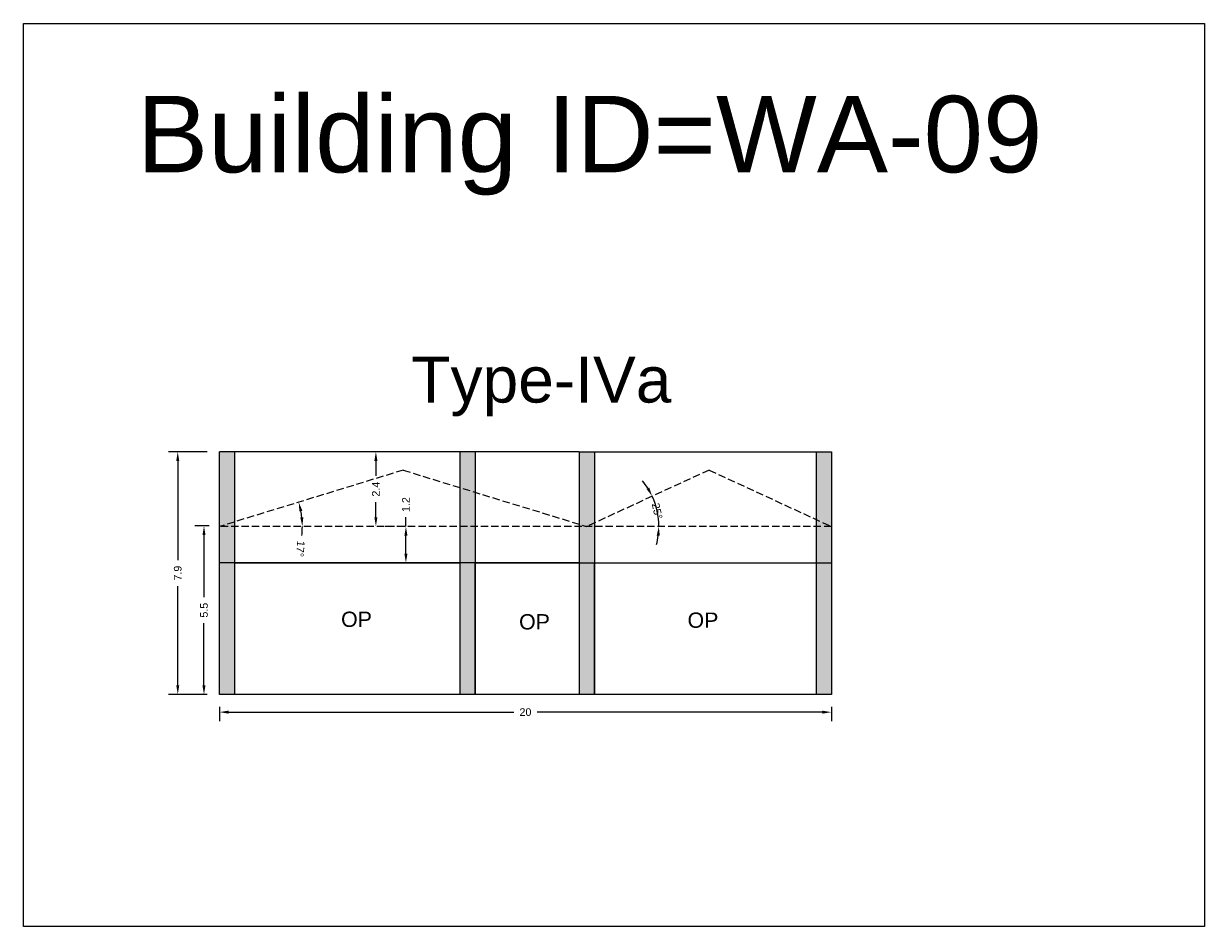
# Model space of a CAD drawing. Header units: metres. Extents: x 3416649 to 3417136, y -6712926 to -6712690.
# Tile 45 of 46: x 3417051 to 3417090, y -6712720 to -6712690. Entities that reach past the tile are written whole.
import ezdxf

# ---------------------------------------------------------------- set-up
doc = ezdxf.new("R2010")
doc.units = ezdxf.units.M
doc.linetypes.add('ACAD_ISO02W100', pattern=[15, 12, -3])
doc.layers.add('Dotted', color=7, linetype='ACAD_ISO02W100', plot=False)
doc.styles.get("Standard").update_dxf_attribs({"font": 'arial.ttf'})
doc.dimstyles.new('ISO-25', dxfattribs={"dimtxt": 0.25, "dimasz": 0.3, "dimexe": 0.3, "dimexo": 0.4, "dimgap": 0.2, "dimtad": 0, "dimdec": 1, "dimdsep": 46, "dimtxsty": 'Standard', "dimcen": 2.5, "dimadec": 0, "dimazin": 0, "dimtfac": 1, "dimtdec": 1, "dimtmove": 0, "dimatfit": 3, "dimfxl": 1, "dimarcsym": 0})

# ---------------------------------------------------------------- blocks, each defined once
blk = doc.blocks.new('*D74')
at = {"color": 0, "lineweight": -2, "transparency": 16777216}
for start, end in [(6.3529, 10.6961), (353.6471, 360)]:
    blk.add_arc((3417057.628, -6712706.518), 2.707, start, end, dxfattribs=at)
at = {"color": 0, "transparency": 16777216}
for points in [[(3417060.239, -6712706.027), (3417060.337, -6712706.003), (3417060.216, -6712705.724)], [(3417060.368, -6712706.215), (3417060.269, -6712706.221), (3417060.335, -6712706.518)]]:
    blk.add_solid(points, dxfattribs=at)
at = {"layer": 'Defpoints', "color": 0, "transparency": 16777216}
for p in [(3417063.628, -6712704.678), (3417060.282, -6712705.984), (3417057.628, -6712706.518), (3417057.628, -6712706.518), (3417077.628, -6712706.518)]:
    blk.add_point(p, dxfattribs=at)
at = {"color": 0, "transparency": 16777216, "insert": (3417060.27, -6712707.248), "char_height": 0.25, "attachment_point": 5, "rotation": 263.6471}
blk.add_mtext('17°', dxfattribs=at)
blk = doc.blocks.new('*D75')
at = {"color": 0, "lineweight": -2, "transparency": 16777216}
for p, q in [((3417057.284, -6712706.5), (3417056.82, -6712706.5)), ((3417057.12, -6712706.8), (3417057.12, -6712708.825)), ((3417057.12, -6712711.708), (3417057.12, -6712709.683)), ((3417057.228, -6712712.008), (3417056.82, -6712712.008))]:
    blk.add_line(p, q, dxfattribs=at)
at = {"color": 0, "transparency": 16777216}
for points in [[(3417057.07, -6712706.8), (3417057.17, -6712706.8), (3417057.12, -6712706.5)], [(3417057.07, -6712711.708), (3417057.17, -6712711.708), (3417057.12, -6712712.008)]]:
    blk.add_solid(points, dxfattribs=at)
at = {"layer": 'Defpoints', "color": 0, "transparency": 16777216}
for p in [(3417057.12, -6712706.5), (3417057.684, -6712706.5), (3417057.628, -6712712.008)]:
    blk.add_point(p, dxfattribs=at)
at = {"color": 0, "transparency": 16777216, "insert": (3417057.12, -6712709.254), "char_height": 0.25, "attachment_point": 5, "rotation": 90}
blk.add_mtext('5.5', dxfattribs=at)
blk = doc.blocks.new('*D76')
at = {"color": 0, "lineweight": -2, "transparency": 16777216}
for start, end in [(31.9943, 39.2861), (0, 24.7024), (345.4163, 352.7082)]:
    blk.add_arc((3417069.628, -6712706.518), 2.359, start, end, dxfattribs=at)
at = {"color": 0, "transparency": 16777216}
for points in [[(3417071.673, -6712705.244), (3417071.585, -6712705.292), (3417071.771, -6712705.532)], [(3417071.918, -6712706.814), (3417072.018, -6712706.82), (3417071.987, -6712706.518)]]:
    blk.add_solid(points, dxfattribs=at)
at = {"layer": 'Defpoints', "color": 0, "transparency": 16777216}
for p in [(3417073.628, -6712704.678), (3417071.963, -6712706.18), (3417057.628, -6712706.518), (3417069.628, -6712706.518), (3417077.628, -6712706.518)]:
    blk.add_point(p, dxfattribs=at)
at = {"color": 0, "transparency": 16777216, "insert": (3417071.932, -6712706.013), "char_height": 0.25, "attachment_point": 5, "rotation": 282.3512}
blk.add_mtext('25°', dxfattribs=at)
blk = doc.blocks.new('*D77')
at = {"color": 0, "lineweight": -2, "transparency": 16777216}
for p, q in [((3417062.739, -6712704.378), (3417062.739, -6712704.868)), ((3417063.139, -6712704.078), (3417063.039, -6712704.078)), ((3417062.739, -6712706.218), (3417062.739, -6712705.727)), ((3417063.139, -6712706.518), (3417063.039, -6712706.518))]:
    blk.add_line(p, q, dxfattribs=at)
at = {"color": 0, "transparency": 16777216}
for points in [[(3417062.689, -6712704.378), (3417062.789, -6712704.378), (3417062.739, -6712704.078)], [(3417062.689, -6712706.218), (3417062.789, -6712706.218), (3417062.739, -6712706.518)]]:
    blk.add_solid(points, dxfattribs=at)
at = {"layer": 'Defpoints', "color": 0, "transparency": 16777216}
for p in [(3417062.739, -6712704.078), (3417062.739, -6712704.078), (3417062.739, -6712706.518)]:
    blk.add_point(p, dxfattribs=at)
at = {"color": 0, "transparency": 16777216, "insert": (3417062.739, -6712705.298), "char_height": 0.25, "attachment_point": 5, "rotation": 90}
blk.add_mtext('2.4', dxfattribs=at)
blk = doc.blocks.new('*D78')
at = {"color": 0, "lineweight": -2, "transparency": 16777216}
for p, q in [((3417057.628, -6712712.408), (3417057.628, -6712712.887)), ((3417077.628, -6712712.408), (3417077.628, -6712712.887)), ((3417057.928, -6712712.587), (3417067.247, -6712712.587)), ((3417077.328, -6712712.587), (3417068.009, -6712712.587))]:
    blk.add_line(p, q, dxfattribs=at)
at = {"color": 0, "transparency": 16777216}
for points in [[(3417057.928, -6712712.537), (3417057.928, -6712712.637), (3417057.628, -6712712.587)], [(3417077.328, -6712712.537), (3417077.328, -6712712.637), (3417077.628, -6712712.587)]]:
    blk.add_solid(points, dxfattribs=at)
at = {"layer": 'Defpoints', "color": 0, "transparency": 16777216}
for p in [(3417057.628, -6712712.008), (3417077.628, -6712712.008), (3417077.628, -6712712.587)]:
    blk.add_point(p, dxfattribs=at)
at = {"color": 0, "transparency": 16777216, "insert": (3417067.628, -6712712.587), "char_height": 0.25, "attachment_point": 5}
blk.add_mtext('20', dxfattribs=at)
blk = doc.blocks.new('*D79')
at = {"color": 0, "lineweight": -2, "transparency": 16777216}
for p, q in [((3417057.228, -6712704.078), (3417055.963, -6712704.078)), ((3417056.263, -6712704.378), (3417056.263, -6712707.616)), ((3417056.263, -6712711.708), (3417056.263, -6712708.469)), ((3417057.228, -6712712.008), (3417055.963, -6712712.008))]:
    blk.add_line(p, q, dxfattribs=at)
at = {"color": 0, "transparency": 16777216}
for points in [[(3417056.213, -6712704.378), (3417056.313, -6712704.378), (3417056.263, -6712704.078)], [(3417056.213, -6712711.708), (3417056.313, -6712711.708), (3417056.263, -6712712.008)]]:
    blk.add_solid(points, dxfattribs=at)
at = {"layer": 'Defpoints', "color": 0, "transparency": 16777216}
for p in [(3417056.263, -6712704.078), (3417057.628, -6712704.078), (3417057.628, -6712712.008)]:
    blk.add_point(p, dxfattribs=at)
at = {"color": 0, "transparency": 16777216, "insert": (3417056.263, -6712708.043), "char_height": 0.25, "attachment_point": 5, "rotation": 90}
blk.add_mtext('7.9', dxfattribs=at)
blk = doc.blocks.new('*D80')
at = {"color": 0, "lineweight": -2, "transparency": 16777216}
for p, q in [((3417063.72, -6712706.518), (3417063.72, -6712706.218)), ((3417063.624, -6712706.518), (3417063.42, -6712706.518)), ((3417063.72, -6712707.408), (3417063.72, -6712706.818)), ((3417063.624, -6712707.708), (3417063.42, -6712707.708))]:
    blk.add_line(p, q, dxfattribs=at)
at = {"color": 0, "transparency": 16777216}
for points in [[(3417063.67, -6712706.818), (3417063.77, -6712706.818), (3417063.72, -6712706.518)], [(3417063.67, -6712707.408), (3417063.77, -6712707.408), (3417063.72, -6712707.708)]]:
    blk.add_solid(points, dxfattribs=at)
at = {"layer": 'Defpoints', "color": 0, "transparency": 16777216}
for p in [(3417063.72, -6712706.518), (3417064.024, -6712706.518), (3417064.024, -6712707.708)]:
    blk.add_point(p, dxfattribs=at)
at = {"color": 0, "transparency": 16777216, "insert": (3417063.72, -6712705.803), "char_height": 0.25, "attachment_point": 5, "rotation": 90}
blk.add_mtext('1.2', dxfattribs=at)

msp = doc.modelspace()

# ---------------------------------------------------------------- hatches: boundary and pattern name
h = msp.add_hatch(color=256)
h.dxf.hatch_style = 1
h.paths.add_polyline_path([(3417058.128, -6712707.708), (3417057.628, -6712707.708), (3417057.628, -6712712.008), (3417058.128, -6712712.008)])
h.paths.add_polyline_path([(3417058.128, -6712706.518), (3417057.628, -6712706.518), (3417057.628, -6712707.708), (3417058.128, -6712707.708)])
h.paths.add_polyline_path([(3417058.128, -6712704.078), (3417057.628, -6712704.078), (3417057.628, -6712706.518), (3417058.128, -6712706.364)])
h.paths.add_polyline_path([(3417058.128, -6712706.364), (3417057.628, -6712706.518), (3417058.128, -6712706.518)], flags=17)
h.paths.add_polyline_path([(3417065.988, -6712706.518), (3417065.488, -6712706.518), (3417065.488, -6712707.708), (3417065.988, -6712707.708)])
h.paths.add_polyline_path([(3417065.988, -6712705.401), (3417065.488, -6712705.248), (3417065.488, -6712706.518), (3417065.988, -6712706.518)])
h.paths.add_polyline_path([(3417065.988, -6712704.078), (3417065.488, -6712704.078), (3417065.488, -6712705.248), (3417065.988, -6712705.401)])
h.paths.add_polyline_path([(3417065.988, -6712707.708), (3417065.488, -6712707.708), (3417065.488, -6712712.008), (3417065.988, -6712712.008)])
h.paths.add_polyline_path([(3417069.888, -6712706.518), (3417069.388, -6712706.518), (3417069.388, -6712707.708), (3417069.888, -6712707.708)])
h.paths.add_polyline_path([(3417069.888, -6712707.708), (3417069.388, -6712707.708), (3417069.388, -6712712.008), (3417069.888, -6712712.008)])
h.paths.add_polyline_path([(3417069.888, -6712704.078), (3417069.388, -6712704.078), (3417069.388, -6712706.444), (3417069.628, -6712706.518), (3417069.888, -6712706.398)])
h.paths.add_polyline_path([(3417077.628, -6712704.078), (3417077.128, -6712704.078), (3417077.128, -6712706.288), (3417077.628, -6712706.518)])
h.paths.add_polyline_path([(3417077.128, -6712706.288), (3417077.128, -6712706.518), (3417077.628, -6712706.518)], flags=17)
h.paths.add_polyline_path([(3417077.628, -6712706.518), (3417077.128, -6712706.518), (3417077.128, -6712707.708), (3417077.628, -6712707.708)])
h.paths.add_polyline_path([(3417077.628, -6712707.708), (3417077.128, -6712707.708), (3417077.128, -6712712.008), (3417077.628, -6712712.008)])
h.paths.add_polyline_path([(3417069.388, -6712706.444), (3417069.388, -6712706.518), (3417069.628, -6712706.518)], flags=17)
h.paths.add_polyline_path([(3417069.888, -6712706.398), (3417069.628, -6712706.518), (3417069.888, -6712706.518)], flags=17)

# ---------------------------------------------------------------- linework, layer by layer
for p, q in [((3417058.128, -6712712.008), (3417058.128, -6712704.078)), ((3417077.128, -6712704.078), (3417077.128, -6712712.008))]:
    msp.add_line(p, q)
for points in [[(3417051.224, -6712690.082), (3417089.82, -6712690.082), (3417089.82, -6712719.589), (3417051.224, -6712719.589)], [(3417058.128, -6712707.708), (3417065.488, -6712707.708), (3417065.488, -6712712.008), (3417058.128, -6712712.008)], [(3417065.988, -6712707.708), (3417069.388, -6712707.708), (3417069.388, -6712712.008), (3417065.988, -6712712.008)], [(3417069.888, -6712707.708), (3417077.128, -6712707.708), (3417077.128, -6712712.008), (3417069.888, -6712712.008)]]:
    msp.add_lwpolyline(points, close=True)
for points in [[(3417077.628, -6712704.078), (3417077.628, -6712712.008), (3417057.628, -6712712.008), (3417057.628, -6712704.078)], [(3417069.388, -6712704.078), (3417057.628, -6712704.078)], [(3417065.488, -6712704.078), (3417065.488, -6712712.008)], [(3417065.988, -6712704.078), (3417065.988, -6712712.008)], [(3417069.388, -6712704.078), (3417077.628, -6712704.078)], [(3417069.388, -6712704.078), (3417069.388, -6712712.008)], [(3417069.888, -6712704.078), (3417069.888, -6712712.008)], [(3417069.388, -6712707.708), (3417057.628, -6712707.708)], [(3417069.388, -6712707.708), (3417077.628, -6712707.708)]]:
    msp.add_lwpolyline(points)
at = {"layer": 'Dotted', "ltscale": 0.02}
for points in [[(3417063.628, -6712704.678), (3417057.628, -6712706.518)], [(3417063.628, -6712704.678), (3417069.628, -6712706.518)], [(3417073.628, -6712704.678), (3417069.628, -6712706.518)], [(3417073.628, -6712704.678), (3417077.628, -6712706.518)], [(3417077.628, -6712706.518), (3417057.628, -6712706.518)]]:
    msp.add_lwpolyline(points, dxfattribs=at)

# ---------------------------------------------------------------- texts
at = {"attachment_point": 1}
for s, heights, insert, char_height in [('Building ID=WA-09', [0.517], (3417054.928, -6712692.443), 2.5), ('Type-IVa ', [0.517], (3417063.899, -6712700.968), 1.5), ('OP', [0], (3417061.601, -6712709.302), 0.5), ('OP', [0], (3417067.419, -6712709.384), 0.5), ('OP', [0], (3417072.925, -6712709.33), 0.5)]:
    msp.add_mtext_dynamic_manual_height_columns(s, width=67.86454, gutter_width=12.5, heights=heights, dxfattribs=dict(at, insert=insert, char_height=char_height))

# ---------------------------------------------------------------- dimensions: what is measured, and where the dimension line sits
for base, p1, p2, picture, middle in [((3417056.263, -6712704.078), (3417057.628, -6712712.008), (3417057.628, -6712704.078), '*D79', (3417056.263, -6712708.043)), ((3417062.739, -6712704.078), (3417062.739, -6712706.518), (3417062.739, -6712704.078), '*D77', (3417062.739, -6712705.298)), ((3417063.72, -6712706.518), (3417064.024, -6712707.708), (3417064.024, -6712706.518), '*D80', (3417063.72, -6712705.803)), ((3417057.12, -6712706.5), (3417057.628, -6712712.008), (3417057.684, -6712706.5), '*D75', (3417057.12, -6712709.254))]:
    dim = msp.add_linear_dim(base=base, p1=p1, p2=p2, angle=90, dimstyle='ISO-25')
    dim.commit()
    dim.dimension.update_dxf_attribs({"geometry": picture, "text_midpoint": middle})
dim = msp.add_angular_dim_2l(base=(3417060.282, -6712705.984), line1=((3417063.628, -6712704.678), (3417057.628, -6712706.518)), line2=((3417077.628, -6712706.518), (3417057.628, -6712706.518)), dimstyle='ISO-25')
dim.commit()
dim.dimension.update_dxf_attribs({"geometry": '*D74', "text_midpoint": (3417060.27, -6712707.248)})
dim = msp.add_angular_dim_2l(base=(3417071.963, -6712706.18), line1=((3417077.628, -6712706.518), (3417057.628, -6712706.518)), line2=((3417073.628, -6712704.678), (3417069.628, -6712706.518)), dimstyle='ISO-25')
dim.commit()
dim.dimension.update_dxf_attribs({"geometry": '*D76', "text_midpoint": (3417071.932, -6712706.013), "dimtype": 162})
dim = msp.add_linear_dim(base=(3417077.628, -6712712.587), p1=(3417057.628, -6712712.008), p2=(3417077.628, -6712712.008), dimstyle='ISO-25')
dim.commit()
dim.dimension.update_dxf_attribs({"geometry": '*D78', "text_midpoint": (3417067.628, -6712712.587)})

doc.saveas('drawing.dxf')
